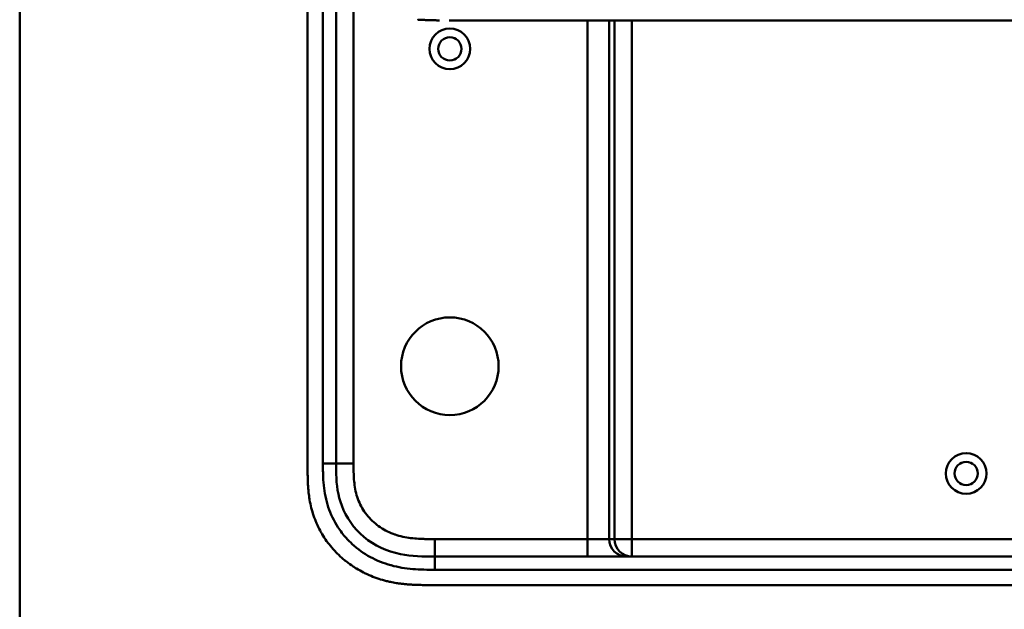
# Model space of a CAD drawing. Header units: millimetres. Extents: x 20 to 833, y 20 to 574.
# Tile 2 of 14: x 20 to 245, y 256 to 390. Entities that reach past the tile are written whole.
import ezdxf

# ---------------------------------------------------------------- set-up
doc = ezdxf.new("R2010")
doc.units = ezdxf.units.MM
doc.header["$LTSCALE"] = 2
for name, color, linetype, lineweight in [('Sichtbare Kanten(DIN)', 7, 'Continuous', 50), ('Sichtbare tangentiale Kanten(DIN)', 7, 'Continuous', 50), ('Skizziergeometrie(DIN)', 7, 'Continuous', 50)]:
    doc.layers.add(name, color=color, linetype=linetype, lineweight=lineweight)

# ---------------------------------------------------------------- blocks, each defined once
blk = doc.blocks.new('Ränder Standardrahmen')
at = {"layer": 'Skizziergeometrie(DIN)', "flags": 128}
blk.add_lwpolyline([(10, 10), (10, 287), (410, 287), (410, 10), (10, 10)], dxfattribs=at)

msp = doc.modelspace()

# ---------------------------------------------------------------- linework, layer by layer
at = {"layer": 'Sichtbare Kanten(DIN)'}
for p, q in [((85.8067, 479.4905), (85.8067, 288.0593)), ((92.3067, 289.0592), (92.3067, 478.4906)), ((118.1698, 390.2715), (245.0211, 390.2715)), ((259.7683, 267.7749), (114.845, 267.7749)), ((113.8454, 261.2749), (272.3275, 261.2749))]:
    msp.add_line(p, q, dxfattribs=at)
for centre, radius in [((118.3067, 383.7749), 4.65), ((118.3067, 383.7749), 2.65), ((118.3067, 311.2749), 11.15), ((236.3067, 286.7749), 4.65), ((236.3067, 286.7749), 2.65)]:
    msp.add_circle(centre, radius, dxfattribs=at)
for points, degree, knots in [([(111.0407, 390.438), (111.0407, 390.438), (111.0595, 390.4371), (111.25, 390.4283), (111.616, 390.4118), (112.1705, 390.3864), (112.9254, 390.3578), (113.7313, 390.3289), (114.4056, 390.3109), (114.8971, 390.299), (115.2129, 390.2931), (115.3542, 390.2906), (115.4082, 390.2897)], 5, [0.000000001, 0.000000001, 0.000000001, 0.000000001, 0.000000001, 0.000000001, 0.000022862, 0.009691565, 0.098256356, 0.186821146, 0.275385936, 0.363950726, 0.408233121, 0.43566831, 0.43566831, 0.43566831, 0.43566831, 0.43566831, 0.43566831]), ([(115.9386, 390.2817), (115.9385, 390.2817), (115.9385, 390.2817), (115.9384, 390.2817), (115.9383, 390.2817), (115.9381, 390.2817), (115.9379, 390.2817), (115.9372, 390.2817), (115.9368, 390.2817), (115.9312, 390.2818), (115.926, 390.2819), (115.9141, 390.282), (115.9072, 390.2821), (115.8822, 390.2824), (115.864, 390.2827), (115.7486, 390.2843), (115.6514, 390.2858), (115.5218, 390.2878), (115.4894, 390.2884), (115.4462, 390.2891), (115.4354, 390.2893), (115.421, 390.2895), (115.4174, 390.2896), (115.4126, 390.2897), (115.4114, 390.2897), (115.4098, 390.2897), (115.4094, 390.2897), (115.4089, 390.2897), (115.4087, 390.2897), (115.4085, 390.2897), (115.4082, 390.2897), (115.4082, 390.2897)], 3, [0, 0, 0, 0, 0.0000100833, 0.0000100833, 0.0000303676, 0.0000303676, 0.0000844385, 0.0000844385, 0.0002286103, 0.0002286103, 0.0017663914, 0.0017663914, 0.0038167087, 0.0038167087, 0.009284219, 0.009284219, 0.0384448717, 0.0384448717, 0.0481649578, 0.0481649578, 0.0514050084, 0.0514050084, 0.0524850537, 0.0524850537, 0.0528450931, 0.0528450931, 0.0529651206, 0.0529651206, 0.0530051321, 0.0530051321, 0.0530433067, 0.0530433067, 0.0530433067, 0.0530433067]), ([(271.6491, 390.2715), (271.2632, 390.2715), (270.8964, 390.2715), (270.0921, 390.2715), (269.6729, 390.2715), (268.4078, 390.2715), (267.5191, 390.2715), (264.6463, 390.2715), (262.5658, 390.2715), (257.4187, 390.2715), (254.3099, 390.2715), (249.1484, 390.2715), (247.0847, 390.2715), (245.0211, 390.2715)], 3, [0, 0, 0, 0, 0.15341729, 0.15341729, 0.30477176, 0.30477176, 0.5966116, 0.5966116, 1.22499546, 1.22499546, 2.15453416, 2.15453416, 2.77360416, 2.77360416, 2.77360416, 2.77360416]), ([(85.8067, 288.0593), (85.8066, 287.7608), (85.8068, 287.162), (85.8123, 286.4087), (85.8251, 285.6519), (85.8424, 285.0437), (85.8765, 284.2805), (85.9144, 283.6688), (85.9898, 282.7501), (86.0914, 281.8306), (86.3027, 280.4523), (86.5574, 279.2355), (86.9646, 277.7326), (87.3648, 276.5491), (87.9564, 275.1053), (88.5022, 273.9808), (89.273, 272.6225), (89.9572, 271.5773), (90.8915, 270.328), (91.6998, 269.3766), (92.7804, 268.2531), (93.6981, 267.4088), (94.9053, 266.4252), (95.9166, 265.6971), (97.2316, 264.864), (98.3209, 264.261), (99.7223, 263.588), (100.8723, 263.1145), (102.3397, 262.6053), (103.5325, 262.2644), (104.8895, 261.9517), (105.801, 261.7814), (106.7158, 261.6404), (107.3262, 261.5607), (108.0896, 261.4772), (108.7003, 261.4228), (109.4632, 261.3687), (110.073, 261.3359), (110.9857, 261.3006), (112.1967, 261.2757), (113.2478, 261.2744), (113.8454, 261.2749)], 3, [0.000009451, 0.000009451, 0.000009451, 0.000009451, 0.020842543, 0.041675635, 0.052092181, 0.072925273, 0.083341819, 0.104174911, 0.114591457, 0.145841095, 0.166674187, 0.208340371, 0.229173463, 0.270839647, 0.291672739, 0.333338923, 0.354172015, 0.395838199, 0.416671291, 0.458337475, 0.479170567, 0.520836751, 0.541669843, 0.583336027, 0.604169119, 0.645835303, 0.666668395, 0.708334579, 0.729167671, 0.770833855, 0.791666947, 0.822916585, 0.833333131, 0.854166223, 0.864582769, 0.885415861, 0.895832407, 0.916665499, 0.927082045, 0.958331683, 0.999997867, 0.999997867, 0.999997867, 0.999997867]), ([(114.845, 267.7749), (112.2132, 267.7749), (109.5705, 267.8248), (107.049, 268.3442), (103.9785, 268.9767), (101.0545, 270.296), (98.6727, 272.2753), (96.3634, 274.1944), (94.6043, 276.7031), (93.5872, 279.4323), (92.737, 281.7138), (92.4062, 284.1494), (92.3319, 286.6109), (92.3072, 287.4273), (92.3067, 288.2456), (92.3067, 289.0592)], 3, [-3.58789441, -3.58789441, -3.58789441, -3.58789441, -2.82658808, -2.82658808, -2.82658808, -1.89951618, -1.89951618, -1.89951618, -1.00063096, -1.00063096, -1.00063096, -0.24922129, -0.24922129, -0.24922129, 0, 0, 0, 0])]:
    msp.add_open_spline(points, degree=degree, knots=knots, dxfattribs=at)
at = {"layer": 'Sichtbare tangentiale Kanten(DIN)'}
for p, q in [((96.3067, 478.4905), (96.3067, 289.0593)), ((149.7324, 271.7749), (149.7324, 390.2715)), ((154.7134, 390.2715), (154.7134, 271.7749)), ((155.9193, 271.7749), (155.9193, 390.2715)), ((159.9041, 390.2715), (159.9041, 271.7749)), ((92.3067, 289.0592), (89.307, 289.0592)), ((96.3067, 289.0593), (92.3067, 289.0593)), ((114.8439, 271.7749), (149.7324, 271.7749)), ((114.8439, 271.7749), (114.8439, 267.7749)), ((149.7324, 267.7749), (149.7324, 271.7749)), ((149.7324, 271.7749), (154.7134, 271.7749)), ((154.7134, 271.7749), (155.9193, 271.7749)), ((155.9193, 271.7749), (159.9041, 271.7749)), ((159.9041, 271.7749), (259.7889, 271.7749)), ((159.9041, 267.7749), (159.9041, 271.7749)), ((114.845, 267.7749), (114.845, 264.7749))]:
    msp.add_line(p, q, dxfattribs=at)
for points in [[(89.3067, 478.4906), (89.3067, 415.3469), (89.3067, 352.2032), (89.307, 289.0592)], [(158.6981, 267.7749), (156.4974, 267.7749), (154.7134, 269.5658), (154.7134, 271.7749)], [(155.9193, 271.7749), (155.9193, 269.5658), (157.7034, 267.7749), (159.9041, 267.7749)], [(114.845, 264.7749), (163.1527, 264.7749), (211.4605, 264.7749), (259.7683, 264.7755)]]:
    msp.add_open_spline(points, degree=3, dxfattribs=at)
for points, knots in [([(89.307, 289.0592), (89.307, 288.9398), (89.307, 288.8204), (89.307, 288.601), (89.307, 288.501), (89.3074, 288.3011), (89.3078, 288.2011), (89.3107, 287.6014), (89.3166, 287.1014), (89.3308, 286.6019)], [60.498453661, 60.498453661, 60.498453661, 60.498453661, 60.534277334, 60.534277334, 60.564272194, 60.564272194, 60.594267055, 60.594267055, 60.744241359, 60.744241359, 60.744241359, 60.744241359]), ([(96.3067, 289.0592), (96.3067, 288.8239), (96.3066, 288.5886), (96.3071, 288.3533), (96.3075, 288.2096), (96.3083, 288.0659), (96.3093, 287.9221), (96.3098, 287.8503), (96.3104, 287.7784), (96.3112, 287.7065), (96.3126, 287.5628), (96.3146, 287.4191), (96.3172, 287.2754), (96.3185, 287.1992), (96.32, 287.123), (96.3217, 287.0468), (96.3234, 286.9707), (96.3254, 286.8945), (96.3276, 286.8183), (96.3318, 286.666), (96.3369, 286.5137), (96.3433, 286.3558), (96.3559, 286.0475), (96.3719, 285.7534), (96.3941, 285.4488), (96.3947, 285.4413), (96.3952, 285.4338), (96.3958, 285.4263), (96.4412, 284.8096), (96.5074, 284.2205), (96.6038, 283.6314), (96.6052, 283.6226), (96.6067, 283.6137), (96.6082, 283.6048), (96.7063, 283.011), (96.8351, 282.424), (97.001, 281.846), (97.0022, 281.8418), (97.0034, 281.8376), (97.0046, 281.8334), (97.1741, 281.2451), (97.3837, 280.6621), (97.6306, 280.1029), (97.8798, 279.5384), (98.1732, 278.9846), (98.5023, 278.4598), (98.8333, 277.9319), (99.2063, 277.4237), (99.6105, 276.9491), (100.0157, 276.4735), (100.4598, 276.0226), (100.9292, 275.6085), (101.397, 275.1958), (101.8959, 274.8144), (102.4165, 274.4694), (102.9363, 274.1249), (103.4809, 273.8146), (104.0401, 273.5418), (104.599, 273.2692), (105.1798, 273.0306), (105.7663, 272.8294), (105.7697, 272.8282), (105.7731, 272.8271), (105.7765, 272.8259), (106.356, 272.6275), (106.9524, 272.4615), (107.5515, 272.3274), (107.5569, 272.3262), (107.5622, 272.325), (107.5675, 272.3238), (108.1571, 272.1923), (108.7493, 272.0913), (109.3494, 272.0139), (109.3587, 272.0127), (109.3679, 272.0115), (109.3772, 272.0103), (109.9702, 271.9345), (110.5581, 271.8827), (111.1754, 271.8466), (111.1828, 271.8462), (111.1902, 271.8458), (111.1976, 271.8453), (111.5031, 271.8277), (111.7974, 271.815), (112.0987, 271.8051), (112.4085, 271.7949), (112.717, 271.7881), (113.0246, 271.7837), (113.6333, 271.7748), (114.2389, 271.7748), (114.8439, 271.7749)], [0, 0, 0, 0, 0.07058733, 0.07058733, 0.07058733, 0.11371785, 0.11371785, 0.11371785, 0.13528311, 0.13528311, 0.13528311, 0.17841363, 0.17841363, 0.17841363, 0.20127259, 0.20127259, 0.20127259, 0.22413156, 0.22413156, 0.22413156, 0.26984949, 0.26984949, 0.26984949, 0.35909269, 0.35909269, 0.35909269, 0.36128536, 0.36128536, 0.36128536, 0.54162883, 0.54162883, 0.54162883, 0.54434657, 0.54434657, 0.54434657, 0.72613978, 0.72613978, 0.72613978, 0.72746176, 0.72746176, 0.72746176, 0.91254057, 0.91254057, 0.91254057, 1.09939548, 1.09939548, 1.09939548, 1.28736302, 1.28736302, 1.28736302, 1.47576352, 1.47576352, 1.47576352, 1.66355313, 1.66355313, 1.66355313, 1.8510157, 1.8510157, 1.8510157, 2.03841484, 2.03841484, 2.03841484, 2.03949902, 2.03949902, 2.03949902, 2.22461606, 2.22461606, 2.22461606, 2.22626523, 2.22626523, 2.22626523, 2.40840737, 2.40840737, 2.40840737, 2.4112205, 2.4112205, 2.4112205, 2.59127074, 2.59127074, 2.59127074, 2.5934316, 2.5934316, 2.5934316, 2.68268716, 2.68268716, 2.68268716, 2.77446448, 2.77446448, 2.77446448, 2.95603247, 2.95603247, 2.95603247, 2.95603247]), ([(89.3308, 286.6019), (89.3566, 285.6946), (89.405, 284.8895), (89.4873, 284.0805), (89.4887, 284.0665), (89.4901, 284.0525), (89.4916, 284.0385), (89.5765, 283.216), (89.7001, 282.3844), (89.8682, 281.5648), (89.8696, 281.5579), (89.871, 281.551), (89.8725, 281.5442), (90.0422, 280.7209), (90.2584, 279.9021), (90.5226, 279.1044), (90.5238, 279.1009), (90.525, 279.0973), (90.5262, 279.0937), (91.0594, 277.4867), (91.8044, 275.925), (92.7151, 274.515), (93.2765, 273.6459), (93.9164, 272.8081), (94.6187, 272.0249)], [60.74424136, 60.74424136, 60.74424136, 60.74424136, 60.9926868, 60.9926868, 60.9926868, 60.99698265, 60.99698265, 60.99698265, 61.24951438, 61.24951438, 61.24951438, 61.2516357, 61.2516357, 61.2516357, 61.50537717, 61.50537717, 61.50537717, 61.5065193, 61.5065193, 61.5065193, 62.01783408, 62.01783408, 62.01783408, 62.33300972, 62.33300972, 62.33300972, 62.33300972]), ([(94.6187, 272.0249), (95.0589, 271.5341), (95.5234, 271.0649), (96.003, 270.6248), (97.2488, 269.4818), (98.6624, 268.4793), (100.1485, 267.6737), (101.6223, 266.8747), (103.2183, 266.2398), (104.8513, 265.7884), (104.8576, 265.7867), (104.864, 265.7849), (104.8703, 265.7832), (105.6807, 265.5599), (106.502, 265.3805), (107.3285, 265.2397), (107.3365, 265.2384), (107.3445, 265.237), (107.3524, 265.2357), (108.1755, 265.0962), (109.004, 264.9951), (109.8249, 264.9255), (109.8397, 264.9243), (109.8544, 264.923), (109.8691, 264.9218), (110.6766, 264.8545), (111.4733, 264.8162), (112.3408, 264.7955), (112.3551, 264.7952), (112.3694, 264.7949), (112.3836, 264.7945), (113.2313, 264.775), (114.038, 264.7749), (114.845, 264.7749)], [62.33300972, 62.33300972, 62.33300972, 62.33300972, 62.53051743, 62.53051743, 62.53051743, 63.04349364, 63.04349364, 63.04349364, 63.55223716, 63.55223716, 63.55223716, 63.55420721, 63.55420721, 63.55420721, 63.80663497, 63.80663497, 63.80663497, 63.80906687, 63.80906687, 63.80906687, 64.06040285, 64.06040285, 64.06040285, 64.06491032, 64.06491032, 64.06491032, 64.31225597, 64.31225597, 64.31225597, 64.31632728, 64.31632728, 64.31632728, 64.55841173, 64.55841173, 64.55841173, 64.55841173])]:
    msp.add_open_spline(points, degree=3, knots=knots, dxfattribs=at)

# ---------------------------------------------------------------- block references
at = {"xscale": 2, "yscale": 2, "zscale": 2}
msp.add_blockref('Ränder Standardrahmen', (0, 0), dxfattribs=at)

doc.saveas('drawing.dxf')
